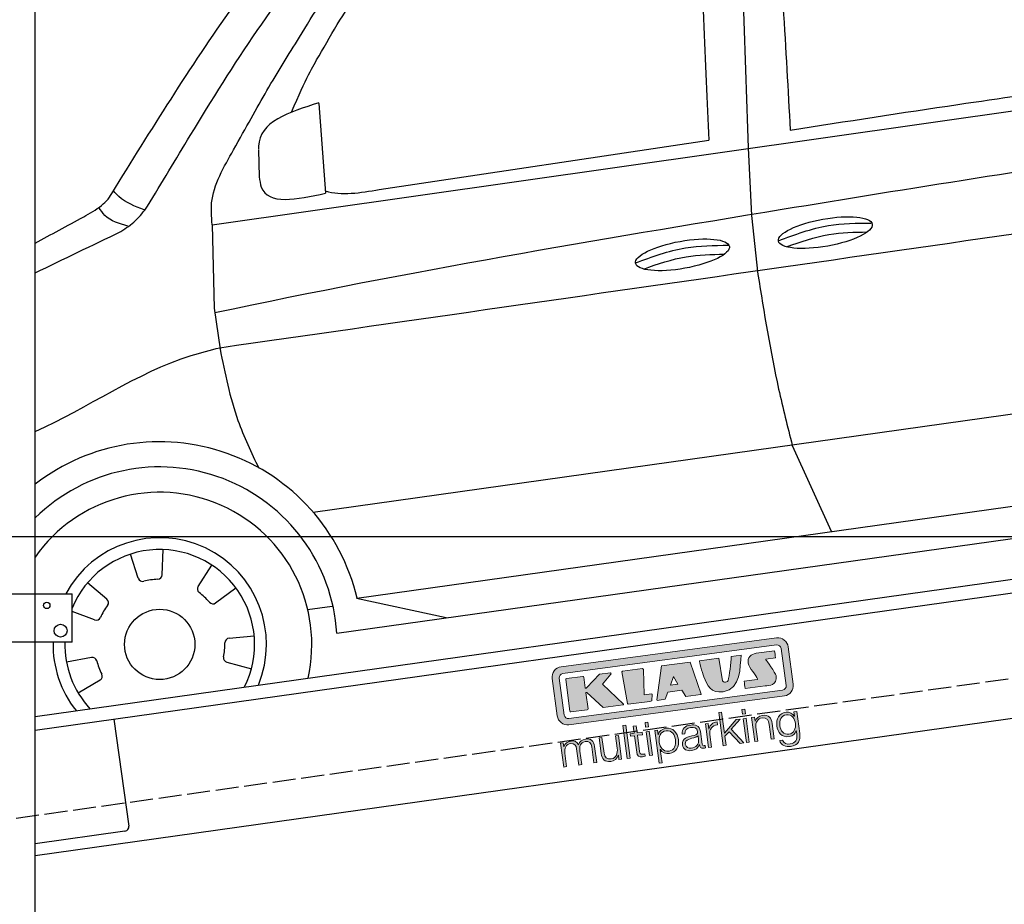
# Model space of a CAD drawing. Extents: x -311 to 6440, y -894 to 6374.
# Tile 3 of 6: x 926 to 3064, y 1052 to 2973. Entities that reach past the tile are written whole.
import ezdxf

# ---------------------------------------------------------------- set-up
doc = ezdxf.new("R2010")
doc.units = 0
doc.header["$LTSCALE"] = 10
doc.header["$MEASUREMENT"] = 0
doc.linetypes.add('GEN3', pattern=[6.25, 5, -1.25])
doc.layers.get('0').update_dxf_attribs({"linetype": 'CONTINUOUS'})
doc.layers.get('DEFPOINTS').update_dxf_attribs({"linetype": 'CONTINUOUS'})
doc.layers.add('3', color=6, linetype='GEN3')
doc.layers.add('CAR', color=1, linetype='CONTINUOUS')
for name, color, linetype, lineweight in [('AM_0', 7, 'CONTINUOUS', 30), ('AM_5', 3, 'CONTINUOUS', 15), ('Logo', 7, 'CONTINUOUS', 25)]:
    doc.layers.add(name, color=color, linetype=linetype, lineweight=lineweight)
doc.dimstyles.new('KLAUS_DXF', dxfattribs={"dimscale": 20, "dimtxt": 3.5, "dimasz": 2, "dimexe": 2, "dimexo": 1, "dimgap": 1.5, "dimtad": 1, "dimlfac": 0.1, "dimdsep": 46, "dimtxsty": 'STANDARD', "dimblk": 'DOT', "dimcen": 2, "dimclrd": 256, "dimclre": 256, "dimclrt": 2, "dimadec": 0, "dimazin": 0, "dimtfac": 1, "dimtmove": 2, "dimatfit": 3, "dimfxl": 1, "dimtolj": 1, "dimarcsym": 0})

# ---------------------------------------------------------------- blocks, each defined once
blk = doc.blocks.new('KLAUS')
at = {"layer": 'Logo'}
h = blk.add_hatch(color=8, dxfattribs=at)
h.dxf.hatch_style = 2
edge = h.paths.add_edge_path()
edge.add_spline(control_points=[(3.6, 29.09), (2.88, 29.09), (2.3, 28.51), (2.3, 27.8), (2.3, 27.8), (2.3, 16.11), (2.3, 16.11), (2.3, 15.39), (2.88, 14.81), (3.6, 14.81), (3.6, 14.81), (71.16, 14.81), (71.16, 14.81), (71.88, 14.81), (72.46, 15.39), (72.46, 16.11), (72.46, 16.11), (72.46, 27.8), (72.46, 27.8), (72.46, 28.51), (71.88, 29.09), (71.16, 29.09), (71.16, 29.09), (3.6, 29.09), (3.6, 29.09), (3.6, 29.09), (3.6, 29.09), (3.6, 29.09)], knot_values=[0, 0, 0, 0, 1, 1, 1, 2, 2, 2, 3, 3, 3, 4, 4, 4, 5, 5, 5, 6, 6, 6, 7, 7, 7, 8, 8, 8, 9, 9, 9, 9], degree=3, periodic=0)
edge = h.paths.add_edge_path()
edge.add_spline(control_points=[(3.35, 31.23), (3.35, 31.23), (71.47, 31.23), (71.47, 31.23), (73.26, 31.23), (74.71, 29.77), (74.71, 27.99), (74.71, 27.99), (74.71, 16.17), (74.71, 16.17), (74.71, 14.38), (73.26, 12.93), (71.47, 12.93), (71.47, 12.93), (3.35, 12.93), (3.35, 12.93), (1.56, 12.93), (0.11, 14.38), (0.11, 16.17), (0.11, 16.17), (0.11, 27.99), (0.11, 27.99), (0.11, 29.77), (1.56, 31.23), (3.35, 31.23), (3.35, 31.23), (3.35, 31.23), (3.35, 31.23)], knot_values=[0, 0, 0, 0, 1, 1, 1, 2, 2, 2, 3, 3, 3, 4, 4, 4, 5, 5, 5, 6, 6, 6, 7, 7, 7, 8, 8, 8, 9, 9, 9, 9], degree=3, periodic=0)
h = blk.add_hatch(color=8, dxfattribs=at)
h.dxf.hatch_style = 2
edge = h.paths.add_edge_path()
edge.add_spline(control_points=[(4.5, 27.33), (4.5, 27.33), (9.7, 27.33), (9.7, 27.33), (9.84, 27.33), (9.96, 27.22), (9.96, 27.08), (9.96, 27.08), (9.96, 23.69), (9.96, 23.69), (9.96, 23.69), (9.94, 23.64), (10.04, 23.59), (10.14, 23.53), (10.2, 23.57), (10.2, 23.57), (10.2, 23.57), (10.51, 23.75), (10.51, 23.75), (10.51, 23.75), (14.94, 27.33), (14.94, 27.33), (14.94, 27.33), (18.41, 27.33), (18.41, 27.33), (18.41, 27.33), (18.49, 27.33), (18.56, 27.2), (18.65, 27.04), (18.53, 26.91), (18.53, 26.91), (18.53, 26.91), (15.49, 24.11), (15.49, 24.11), (15.49, 24.11), (21.14, 17.06), (21.14, 17.06), (21.14, 17.06), (21.13, 16.91), (21.13, 16.91), (21.08, 16.84), (20.99, 16.82), (20.99, 16.82), (20.99, 16.82), (14.7, 16.82), (14.7, 16.82), (14.7, 16.82), (10.26, 22.17), (10.26, 22.17), (10.26, 22.17), (10.19, 22.24), (10.08, 22.21), (9.97, 22.18), (9.96, 22.11), (9.96, 22.11), (9.96, 22.11), (9.96, 17.08), (9.96, 17.08), (9.96, 16.94), (9.84, 16.82), (9.7, 16.82), (9.7, 16.82), (4.5, 16.82), (4.5, 16.82), (4.36, 16.82), (4.25, 16.94), (4.25, 17.08), (4.25, 17.08), (4.25, 27.08), (4.25, 27.08), (4.25, 27.22), (4.36, 27.33), (4.5, 27.33), (4.5, 27.33), (4.5, 27.33), (4.5, 27.33)], knot_values=[0, 0, 0, 0, 1, 1, 1, 2, 2, 2, 3, 3, 3, 4, 4, 4, 5, 5, 5, 6, 6, 6, 7, 7, 7, 8, 8, 8, 9, 9, 9, 10, 10, 10, 11, 11, 11, 12, 12, 12, 13, 13, 13, 14, 14, 14, 15, 15, 15, 16, 16, 16, 17, 17, 17, 18, 18, 18, 19, 19, 19, 20, 20, 20, 21, 21, 21, 22, 22, 22, 23, 23, 23, 24, 24, 24, 25, 25, 25, 25], degree=3, periodic=0)
h = blk.add_hatch(color=8, dxfattribs=at)
h.dxf.hatch_style = 2
h.paths.add_polyline_path([(22.42, 17.06), (21.97, 27.15), (22.24, 27.33), (28.55, 27.33), (28.86, 26.97), (28.01, 19.08), (30.26, 19.07), (30.44, 18.95), (30.08, 16.95), (29.49, 16.82), (22.6, 16.82)])
h = blk.add_hatch(color=8, dxfattribs=at)
h.paths.add_polyline_path([(36.52, 21.01), (38.93, 21.01), (37.87, 23.57)])
h.paths.add_polyline_path([(34.52, 27.33), (43.65, 27.33), (45.76, 16.94), (45.57, 16.82), (40.83, 16.82), (39.89, 18.95), (35.42, 18.95), (34.27, 16.82), (31.78, 16.82), (31.66, 17)])
h = blk.add_hatch(color=8, dxfattribs=at)
h.dxf.hatch_style = 2
edge = h.paths.add_edge_path()
edge.add_spline(control_points=[(52.69, 27.32), (52.69, 27.32), (52.88, 20.14), (52.88, 20.14), (53.01, 19.89), (53.2, 19.77), (53.43, 19.71), (53.91, 19.59), (54.43, 19.57), (54.64, 20.03), (55.23, 21.34), (56.27, 25.45), (56.6, 27.33), (56.6, 27.33), (59.77, 27.33), (59.77, 27.33), (58.77, 23.9), (58.56, 16.82), (52.63, 16.76), (48.72, 16.72), (48.01, 19.35), (47.27, 22.24), (46.89, 23.68), (46.54, 27.33), (46.54, 27.33), (46.54, 27.33), (52.69, 27.32), (52.69, 27.32), (52.69, 27.32), (52.69, 27.32), (52.69, 27.32)], knot_values=[0, 0, 0, 0, 1, 1, 1, 2, 2, 2, 3, 3, 3, 4, 4, 4, 5, 5, 5, 6, 6, 6, 7, 7, 7, 8, 8, 8, 9, 9, 9, 10, 10, 10, 10], degree=3, periodic=0)
h = blk.add_hatch(color=8, dxfattribs=at)
h.dxf.hatch_style = 2
edge = h.paths.add_edge_path()
edge.add_spline(control_points=[(64.46, 27.33), (64.46, 27.33), (70.31, 27.33), (70.31, 27.33), (70.31, 26.52), (70.31, 26.02), (70.31, 25.12), (70.31, 25.12), (67.3, 25.12), (67.3, 25.12), (67.24, 25.04), (67.25, 25.11), (67.25, 24.91), (67.25, 24.88), (69.73, 20.38), (69.73, 19.57), (69.73, 16.4), (67.22, 16.81), (65.9, 16.82), (65.9, 16.82), (59.59, 16.82), (59.59, 16.82), (59.59, 17.76), (59.59, 18.23), (59.59, 19.14), (59.59, 19.14), (63.75, 19.14), (63.75, 19.14), (63.82, 19.22), (63.81, 19.11), (63.81, 19.31), (63.81, 20.32), (61.58, 23.06), (61.58, 24.63), (61.58, 26.33), (62.83, 27.34), (64.46, 27.33), (64.46, 27.33), (64.46, 27.33), (64.46, 27.33)], knot_values=[0, 0, 0, 0, 1, 1, 1, 2, 2, 2, 3, 3, 3, 4, 4, 4, 5, 5, 5, 6, 6, 6, 7, 7, 7, 8, 8, 8, 9, 9, 9, 10, 10, 10, 11, 11, 11, 12, 12, 12, 13, 13, 13, 13], degree=3, periodic=0)
h = blk.add_hatch(color=30, dxfattribs=at)
h.dxf.hatch_style = 2
h.paths.add_polyline_path([(20.07, 0), (20.99, 0), (20.99, 10.45), (20.07, 10.45)])
h = blk.add_hatch(color=30, dxfattribs=at)
h.dxf.hatch_style = 2
edge = h.paths.add_edge_path()
edge.add_spline(control_points=[(24.22, 9.82), (24.22, 9.82), (23.3, 9.82), (23.3, 9.82), (23.3, 9.82), (23.3, 7.55), (23.3, 7.55), (23.3, 7.55), (21.98, 7.55), (21.98, 7.55), (21.98, 7.55), (21.98, 6.78), (21.98, 6.78), (21.98, 6.78), (23.3, 6.78), (23.3, 6.78), (23.3, 6.78), (23.3, 1.61), (23.3, 1.61), (23.28, 0.32), (23.71, -0.09), (24.94, -0.09), (25.22, -0.09), (25.48, -0.06), (25.76, -0.06), (25.76, -0.06), (25.76, 0.73), (25.76, 0.73), (25.5, 0.7), (25.23, 0.69), (24.97, 0.69), (24.31, 0.73), (24.22, 1.08), (24.22, 1.68), (24.22, 1.68), (24.22, 6.78), (24.22, 6.78), (24.22, 6.78), (25.76, 6.78), (25.76, 6.78), (25.76, 6.78), (25.76, 7.55), (25.76, 7.55), (25.76, 7.55), (24.22, 7.55), (24.22, 7.55), (24.22, 7.55), (24.22, 9.82), (24.22, 9.82), (24.22, 9.82), (24.22, 9.82), (24.22, 9.82)], knot_values=[0, 0, 0, 0, 1, 1, 1, 2, 2, 2, 3, 3, 3, 4, 4, 4, 5, 5, 5, 6, 6, 6, 7, 7, 7, 8, 8, 8, 9, 9, 9, 10, 10, 10, 11, 11, 11, 12, 12, 12, 13, 13, 13, 14, 14, 14, 15, 15, 15, 16, 16, 16, 17, 17, 17, 17], degree=3, periodic=0)
h = blk.add_hatch(color=30, dxfattribs=at)
h.paths.add_polyline_path([(27.1, 0), (28.03, 0), (28.03, 7.55), (27.1, 7.55)])
h.paths.add_polyline_path([(27.1, 8.98), (28.03, 8.98), (28.03, 10.45), (27.1, 10.45)])
h = blk.add_hatch(color=30, dxfattribs=at)
h.dxf.hatch_style = 2
h.paths.add_polyline_path([(50.4, 0), (51.32, 0), (51.32, 2.87), (52.82, 4.11), (55.8, 0), (56.96, 0), (53.52, 4.76), (56.74, 7.55), (55.51, 7.55), (51.32, 3.89), (51.32, 10.45), (50.4, 10.45)])
h = blk.add_hatch(color=30, dxfattribs=at)
h.paths.add_polyline_path([(57.74, 0), (58.66, 0), (58.66, 7.55), (57.74, 7.55)])
h.paths.add_polyline_path([(57.74, 8.98), (58.66, 8.98), (58.66, 10.45), (57.74, 10.45)])
h = blk.add_hatch(color=30, dxfattribs=at)
h.dxf.hatch_style = 2
edge = h.paths.add_edge_path()
edge.add_spline(control_points=[(0, 0), (0, 0), (0.92, 0), (0.92, 0), (0.92, 0), (0.92, 4.22), (0.92, 4.22), (0.94, 5.8), (1.58, 7), (3.18, 7), (4.35, 7), (4.77, 6.15), (4.76, 5.12), (4.76, 5.12), (4.76, 0), (4.76, 0), (4.76, 0), (5.68, 0), (5.68, 0), (5.68, 0), (5.68, 4.27), (5.68, 4.27), (5.68, 5.68), (6.14, 7), (7.73, 7), (9.05, 7), (9.52, 6.32), (9.52, 5.08), (9.52, 5.08), (9.52, 0), (9.52, 0), (9.52, 0), (10.44, 0), (10.44, 0), (10.44, 0), (10.44, 5.12), (10.44, 5.12), (10.44, 6.91), (9.59, 7.77), (7.94, 7.77), (6.94, 7.77), (5.99, 7.29), (5.54, 6.3), (5.26, 7.29), (4.36, 7.77), (3.37, 7.77), (2.17, 7.77), (1.38, 7.19), (0.89, 6.28), (0.89, 6.28), (0.85, 6.28), (0.85, 6.28), (0.85, 6.28), (0.85, 7.55), (0.85, 7.55), (0.85, 7.55), (0, 7.55), (0, 7.55), (0, 7.55), (0, 0), (0, 0), (0, 0), (0, 0), (0, 0)], knot_values=[0, 0, 0, 0, 1, 1, 1, 2, 2, 2, 3, 3, 3, 4, 4, 4, 5, 5, 5, 6, 6, 6, 7, 7, 7, 8, 8, 8, 9, 9, 9, 10, 10, 10, 11, 11, 11, 12, 12, 12, 13, 13, 13, 14, 14, 14, 15, 15, 15, 16, 16, 16, 17, 17, 17, 18, 18, 18, 19, 19, 19, 20, 20, 20, 21, 21, 21, 21], degree=3, periodic=0)
h = blk.add_hatch(color=30, dxfattribs=at)
h.dxf.hatch_style = 2
edge = h.paths.add_edge_path()
edge.add_spline(control_points=[(18.31, 7.55), (18.31, 7.55), (17.39, 7.55), (17.39, 7.55), (17.39, 7.55), (17.39, 3.59), (17.39, 3.59), (17.39, 2.05), (16.7, 0.56), (15.12, 0.56), (13.66, 0.56), (13.15, 1.27), (13.1, 2.64), (13.1, 2.64), (13.1, 7.55), (13.1, 7.55), (13.1, 7.55), (12.18, 7.55), (12.18, 7.55), (12.18, 7.55), (12.18, 2.65), (12.18, 2.65), (12.18, 0.89), (12.93, -0.22), (14.83, -0.22), (15.96, -0.22), (16.95, 0.35), (17.44, 1.36), (17.44, 1.36), (17.47, 1.36), (17.47, 1.36), (17.47, 1.36), (17.47, 0), (17.47, 0), (17.47, 0), (18.31, 0), (18.31, 0), (18.31, 0), (18.31, 7.55), (18.31, 7.55), (18.31, 7.55), (18.31, 7.55), (18.31, 7.55)], knot_values=[0, 0, 0, 0, 1, 1, 1, 2, 2, 2, 3, 3, 3, 4, 4, 4, 5, 5, 5, 6, 6, 6, 7, 7, 7, 8, 8, 8, 9, 9, 9, 10, 10, 10, 11, 11, 11, 12, 12, 12, 13, 13, 13, 14, 14, 14, 14], degree=3, periodic=0)
h = blk.add_hatch(color=30, dxfattribs=at)
edge = h.paths.add_edge_path()
edge.add_spline(control_points=[(35.84, 3.78), (35.84, 2.21), (35.12, 0.56), (33.37, 0.56), (31.4, 0.56), (30.72, 2.21), (30.72, 3.78), (30.72, 5.49), (31.33, 7), (33.37, 7), (35.12, 7), (35.84, 5.34), (35.84, 3.78), (35.84, 3.78), (35.84, 3.78), (35.84, 3.78)], knot_values=[0, 0, 0, 0, 1, 1, 1, 2, 2, 2, 3, 3, 3, 4, 4, 4, 5, 5, 5, 5], degree=3, periodic=0)
edge = h.paths.add_edge_path()
edge.add_spline(control_points=[(29.79, -2.8), (29.79, -2.8), (30.72, -2.8), (30.72, -2.8), (30.72, -2.8), (30.72, 1.43), (30.72, 1.43), (30.72, 1.43), (30.74, 1.43), (30.74, 1.43), (31.14, 0.35), (32.24, -0.22), (33.37, -0.22), (35.66, -0.22), (36.76, 1.64), (36.76, 3.78), (36.76, 5.91), (35.66, 7.77), (33.37, 7.77), (32.15, 7.77), (31.1, 7.14), (30.67, 6.12), (30.67, 6.12), (30.64, 6.12), (30.64, 6.12), (30.64, 6.12), (30.64, 7.55), (30.64, 7.55), (30.64, 7.55), (29.79, 7.55), (29.79, 7.55), (29.79, 7.55), (29.79, -2.8), (29.79, -2.8), (29.79, -2.8), (29.79, -2.8), (29.79, -2.8)], knot_values=[0, 0, 0, 0, 1, 1, 1, 2, 2, 2, 3, 3, 3, 4, 4, 4, 5, 5, 5, 6, 6, 6, 7, 7, 7, 8, 8, 8, 9, 9, 9, 10, 10, 10, 11, 11, 11, 12, 12, 12, 12], degree=3, periodic=0)
h = blk.add_hatch(color=30, dxfattribs=at)
edge = h.paths.add_edge_path()
edge.add_spline(control_points=[(43.03, 2.93), (43.04, 1.45), (41.8, 0.56), (40.39, 0.56), (39.53, 0.56), (38.71, 1.13), (38.71, 2.05), (38.71, 3.53), (40.66, 3.51), (42.22, 3.79), (42.47, 3.84), (42.88, 3.91), (43, 4.13), (43, 4.13), (43.03, 4.13), (43.03, 4.13), (43.03, 4.13), (43.03, 2.93), (43.03, 2.93), (43.03, 2.93), (43.03, 2.93), (43.03, 2.93)], knot_values=[0, 0, 0, 0, 1, 1, 1, 2, 2, 2, 3, 3, 3, 4, 4, 4, 5, 5, 5, 6, 6, 6, 7, 7, 7, 7], degree=3, periodic=0)
edge = h.paths.add_edge_path()
edge.add_spline(control_points=[(39.03, 5.24), (39.06, 6.47), (39.91, 7), (41.05, 7), (42.14, 7), (43.03, 6.69), (43.03, 5.45), (43.03, 4.61), (42.6, 4.51), (41.84, 4.42), (39.85, 4.19), (37.79, 4.11), (37.79, 1.99), (37.79, 0.47), (38.93, -0.22), (40.32, -0.22), (41.77, -0.22), (42.43, 0.34), (43.07, 1.32), (43.07, 1.32), (43.1, 1.32), (43.1, 1.32), (43.1, 0.53), (43.25, 0), (44.19, 0), (44.43, 0), (44.58, 0.01), (44.79, 0.06), (44.79, 0.06), (44.79, 0.83), (44.79, 0.83), (44.71, 0.81), (44.6, 0.78), (44.49, 0.78), (44.13, 0.78), (43.95, 0.98), (43.95, 1.33), (43.95, 1.33), (43.95, 5.34), (43.95, 5.34), (43.95, 7.36), (42.5, 7.77), (41.17, 7.77), (39.44, 7.77), (38.2, 7.01), (38.11, 5.24), (38.11, 5.24), (39.03, 5.24), (39.03, 5.24), (39.03, 5.24), (39.03, 5.24), (39.03, 5.24)], knot_values=[0, 0, 0, 0, 1, 1, 1, 2, 2, 2, 3, 3, 3, 4, 4, 4, 5, 5, 5, 6, 6, 6, 7, 7, 7, 8, 8, 8, 9, 9, 9, 10, 10, 10, 11, 11, 11, 12, 12, 12, 13, 13, 13, 14, 14, 14, 15, 15, 15, 16, 16, 16, 17, 17, 17, 17], degree=3, periodic=0)
h = blk.add_hatch(color=30, dxfattribs=at)
h.dxf.hatch_style = 2
edge = h.paths.add_edge_path()
edge.add_spline(control_points=[(45.79, 0), (45.79, 0), (46.71, 0), (46.71, 0), (46.71, 0), (46.71, 4.03), (46.71, 4.03), (46.71, 5.59), (47.85, 6.82), (49.52, 6.73), (49.52, 6.73), (49.52, 7.66), (49.52, 7.66), (48.16, 7.72), (47.14, 7), (46.67, 5.78), (46.67, 5.78), (46.64, 5.78), (46.64, 5.78), (46.64, 5.78), (46.64, 7.55), (46.64, 7.55), (46.64, 7.55), (45.79, 7.55), (45.79, 7.55), (45.79, 7.55), (45.79, 0), (45.79, 0), (45.79, 0), (45.79, 0), (45.79, 0)], knot_values=[0, 0, 0, 0, 1, 1, 1, 2, 2, 2, 3, 3, 3, 4, 4, 4, 5, 5, 5, 6, 6, 6, 7, 7, 7, 8, 8, 8, 9, 9, 9, 10, 10, 10, 10], degree=3, periodic=0)
h = blk.add_hatch(color=30, dxfattribs=at)
h.dxf.hatch_style = 2
edge = h.paths.add_edge_path()
edge.add_spline(control_points=[(60.41, 0), (60.41, 0), (61.33, 0), (61.33, 0), (61.33, 0), (61.33, 4.41), (61.33, 4.41), (61.36, 5.89), (62.24, 7), (63.7, 7), (65.2, 7), (65.62, 6.02), (65.62, 4.71), (65.62, 4.71), (65.62, 0), (65.62, 0), (65.62, 0), (66.54, 0), (66.54, 0), (66.54, 0), (66.54, 4.86), (66.54, 4.86), (66.54, 6.66), (65.9, 7.77), (63.78, 7.77), (62.71, 7.77), (61.7, 7.16), (61.36, 6.25), (61.36, 6.25), (61.33, 6.25), (61.33, 6.25), (61.33, 6.25), (61.33, 7.55), (61.33, 7.55), (61.33, 7.55), (60.41, 7.55), (60.41, 7.55), (60.41, 7.55), (60.41, 0), (60.41, 0), (60.41, 0), (60.41, 0), (60.41, 0)], knot_values=[0, 0, 0, 0, 1, 1, 1, 2, 2, 2, 3, 3, 3, 4, 4, 4, 5, 5, 5, 6, 6, 6, 7, 7, 7, 8, 8, 8, 9, 9, 9, 10, 10, 10, 11, 11, 11, 12, 12, 12, 13, 13, 13, 14, 14, 14, 14], degree=3, periodic=0)
h = blk.add_hatch(color=30, dxfattribs=at)
edge = h.paths.add_edge_path()
edge.add_spline(control_points=[(71.32, 0.86), (69.62, 0.86), (68.83, 2.34), (68.83, 3.86), (68.83, 5.43), (69.56, 7), (71.32, 7), (73.06, 7), (73.75, 5.34), (73.75, 3.86), (73.75, 2.33), (72.91, 0.86), (71.32, 0.86), (71.32, 0.86), (71.32, 0.86), (71.32, 0.86)], knot_values=[0, 0, 0, 0, 1, 1, 1, 2, 2, 2, 3, 3, 3, 4, 4, 4, 5, 5, 5, 5], degree=3, periodic=0)
edge = h.paths.add_edge_path()
edge.add_spline(control_points=[(74.67, 7.55), (74.67, 7.55), (73.75, 7.55), (73.75, 7.55), (73.75, 7.55), (73.75, 6.25), (73.75, 6.25), (73.75, 6.25), (73.72, 6.25), (73.72, 6.25), (73.35, 7.09), (72.41, 7.77), (71.32, 7.77), (69.13, 7.77), (67.9, 6.05), (67.9, 3.97), (67.9, 1.82), (68.9, 0.09), (71.32, 0.09), (72.4, 0.09), (73.29, 0.72), (73.72, 1.64), (73.72, 1.64), (73.75, 1.64), (73.75, 1.64), (73.75, 1.64), (73.75, 0.61), (73.75, 0.61), (73.75, -1.23), (73.01, -2.24), (71.32, -2.24), (70.29, -2.24), (69.31, -1.85), (69.1, -0.73), (69.1, -0.73), (68.18, -0.73), (68.18, -0.73), (68.31, -2.34), (69.81, -3.02), (71.32, -3.02), (73.79, -3.02), (74.65, -1.64), (74.67, 0.61), (74.67, 0.61), (74.67, 7.55), (74.67, 7.55), (74.67, 7.55), (74.67, 7.55), (74.67, 7.55)], knot_values=[0, 0, 0, 0, 1, 1, 1, 2, 2, 2, 3, 3, 3, 4, 4, 4, 5, 5, 5, 6, 6, 6, 7, 7, 7, 8, 8, 8, 9, 9, 9, 10, 10, 10, 11, 11, 11, 12, 12, 12, 13, 13, 13, 14, 14, 14, 15, 15, 15, 16, 16, 16, 16], degree=3, periodic=0)
at = {"layer": 'Logo', "lineweight": 0}
for points in [[(22.42, 17.06), (21.97, 27.15), (22.24, 27.33), (28.55, 27.33), (28.86, 26.97), (28.01, 19.08), (30.26, 19.07), (30.44, 18.95), (30.08, 16.95), (29.49, 16.82), (22.6, 16.82), (22.42, 17.06), (22.42, 17.06)], [(34.52, 27.33), (43.65, 27.33), (45.76, 16.94), (45.57, 16.82), (40.83, 16.82), (39.89, 18.95), (35.42, 18.95), (34.27, 16.82), (31.78, 16.82), (31.66, 17), (34.52, 27.33), (34.52, 27.33)], [(36.52, 21.01), (38.93, 21.01), (37.87, 23.57), (36.52, 21.01), (36.52, 21.01)], [(20.07, 0), (20.99, 0), (20.99, 10.45), (20.07, 10.45), (20.07, 0), (20.07, 0)], [(27.1, 8.98), (28.03, 8.98), (28.03, 10.45), (27.1, 10.45), (27.1, 8.98), (27.1, 8.98)], [(50.4, 0), (51.32, 0), (51.32, 2.87), (52.82, 4.11), (55.8, 0), (56.96, 0), (53.52, 4.76), (56.74, 7.55), (55.51, 7.55), (51.32, 3.89), (51.32, 10.45), (50.4, 10.45), (50.4, 0), (50.4, 0)], [(57.74, 8.98), (58.66, 8.98), (58.66, 10.45), (57.74, 10.45), (57.74, 8.98), (57.74, 8.98)], [(27.1, 0), (28.03, 0), (28.03, 7.55), (27.1, 7.55), (27.1, 0), (27.1, 0)], [(57.74, 0), (58.66, 0), (58.66, 7.55), (57.74, 7.55), (57.74, 0), (57.74, 0)]]:
    blk.add_lwpolyline(points, dxfattribs=at)
for points, knots in [([(3.35, 31.23), (3.35, 31.23), (71.47, 31.23), (71.47, 31.23), (73.26, 31.23), (74.71, 29.77), (74.71, 27.99), (74.71, 27.99), (74.71, 16.17), (74.71, 16.17), (74.71, 14.38), (73.26, 12.93), (71.47, 12.93), (71.47, 12.93), (3.35, 12.93), (3.35, 12.93), (1.56, 12.93), (0.11, 14.38), (0.11, 16.17), (0.11, 16.17), (0.11, 27.99), (0.11, 27.99), (0.11, 29.77), (1.56, 31.23), (3.35, 31.23), (3.35, 31.23), (3.35, 31.23), (3.35, 31.23)], [0, 0, 0, 0, 1, 1, 1, 2, 2, 2, 3, 3, 3, 4, 4, 4, 5, 5, 5, 6, 6, 6, 7, 7, 7, 8, 8, 8, 9, 9, 9, 9]), ([(3.6, 29.09), (2.88, 29.09), (2.3, 28.51), (2.3, 27.8), (2.3, 27.8), (2.3, 16.11), (2.3, 16.11), (2.3, 15.39), (2.88, 14.81), (3.6, 14.81), (3.6, 14.81), (71.16, 14.81), (71.16, 14.81), (71.88, 14.81), (72.46, 15.39), (72.46, 16.11), (72.46, 16.11), (72.46, 27.8), (72.46, 27.8), (72.46, 28.51), (71.88, 29.09), (71.16, 29.09), (71.16, 29.09), (3.6, 29.09), (3.6, 29.09), (3.6, 29.09), (3.6, 29.09), (3.6, 29.09)], [0, 0, 0, 0, 1, 1, 1, 2, 2, 2, 3, 3, 3, 4, 4, 4, 5, 5, 5, 6, 6, 6, 7, 7, 7, 8, 8, 8, 9, 9, 9, 9]), ([(4.5, 27.33), (4.5, 27.33), (9.7, 27.33), (9.7, 27.33), (9.84, 27.33), (9.96, 27.22), (9.96, 27.08), (9.96, 27.08), (9.96, 23.69), (9.96, 23.69), (9.96, 23.69), (9.94, 23.64), (10.04, 23.59), (10.14, 23.53), (10.2, 23.57), (10.2, 23.57), (10.2, 23.57), (10.51, 23.75), (10.51, 23.75), (10.51, 23.75), (14.94, 27.33), (14.94, 27.33), (14.94, 27.33), (18.41, 27.33), (18.41, 27.33), (18.41, 27.33), (18.49, 27.33), (18.56, 27.2), (18.65, 27.04), (18.53, 26.91), (18.53, 26.91), (18.53, 26.91), (15.49, 24.11), (15.49, 24.11), (15.49, 24.11), (21.14, 17.06), (21.14, 17.06), (21.14, 17.06), (21.13, 16.91), (21.13, 16.91), (21.08, 16.84), (20.99, 16.82), (20.99, 16.82), (20.99, 16.82), (14.7, 16.82), (14.7, 16.82), (14.7, 16.82), (10.26, 22.17), (10.26, 22.17), (10.26, 22.17), (10.19, 22.24), (10.08, 22.21), (9.97, 22.18), (9.96, 22.11), (9.96, 22.11), (9.96, 22.11), (9.96, 17.08), (9.96, 17.08), (9.96, 16.94), (9.84, 16.82), (9.7, 16.82), (9.7, 16.82), (4.5, 16.82), (4.5, 16.82), (4.36, 16.82), (4.25, 16.94), (4.25, 17.08), (4.25, 17.08), (4.25, 27.08), (4.25, 27.08), (4.25, 27.22), (4.36, 27.33), (4.5, 27.33), (4.5, 27.33), (4.5, 27.33), (4.5, 27.33)], [0, 0, 0, 0, 1, 1, 1, 2, 2, 2, 3, 3, 3, 4, 4, 4, 5, 5, 5, 6, 6, 6, 7, 7, 7, 8, 8, 8, 9, 9, 9, 10, 10, 10, 11, 11, 11, 12, 12, 12, 13, 13, 13, 14, 14, 14, 15, 15, 15, 16, 16, 16, 17, 17, 17, 18, 18, 18, 19, 19, 19, 20, 20, 20, 21, 21, 21, 22, 22, 22, 23, 23, 23, 24, 24, 24, 25, 25, 25, 25]), ([(52.69, 27.32), (52.69, 27.32), (52.88, 20.14), (52.88, 20.14), (53.01, 19.89), (53.2, 19.77), (53.43, 19.71), (53.91, 19.59), (54.43, 19.57), (54.64, 20.03), (55.23, 21.34), (56.27, 25.45), (56.6, 27.33), (56.6, 27.33), (59.77, 27.33), (59.77, 27.33), (58.77, 23.9), (58.56, 16.82), (52.63, 16.76), (48.72, 16.72), (48.01, 19.35), (47.27, 22.24), (46.89, 23.68), (46.54, 27.33), (46.54, 27.33), (46.54, 27.33), (52.69, 27.32), (52.69, 27.32), (52.69, 27.32), (52.69, 27.32), (52.69, 27.32)], [0, 0, 0, 0, 1, 1, 1, 2, 2, 2, 3, 3, 3, 4, 4, 4, 5, 5, 5, 6, 6, 6, 7, 7, 7, 8, 8, 8, 9, 9, 9, 10, 10, 10, 10]), ([(64.46, 27.33), (64.46, 27.33), (70.31, 27.33), (70.31, 27.33), (70.31, 26.52), (70.31, 26.02), (70.31, 25.12), (70.31, 25.12), (67.3, 25.12), (67.3, 25.12), (67.24, 25.04), (67.25, 25.11), (67.25, 24.91), (67.25, 24.88), (69.73, 20.38), (69.73, 19.57), (69.73, 16.4), (67.22, 16.81), (65.9, 16.82), (65.9, 16.82), (59.59, 16.82), (59.59, 16.82), (59.59, 17.76), (59.59, 18.23), (59.59, 19.14), (59.59, 19.14), (63.75, 19.14), (63.75, 19.14), (63.82, 19.22), (63.81, 19.11), (63.81, 19.31), (63.81, 20.32), (61.58, 23.06), (61.58, 24.63), (61.58, 26.33), (62.83, 27.34), (64.46, 27.33), (64.46, 27.33), (64.46, 27.33), (64.46, 27.33)], [0, 0, 0, 0, 1, 1, 1, 2, 2, 2, 3, 3, 3, 4, 4, 4, 5, 5, 5, 6, 6, 6, 7, 7, 7, 8, 8, 8, 9, 9, 9, 10, 10, 10, 11, 11, 11, 12, 12, 12, 13, 13, 13, 13]), ([(24.22, 9.82), (24.22, 9.82), (23.3, 9.82), (23.3, 9.82), (23.3, 9.82), (23.3, 7.55), (23.3, 7.55), (23.3, 7.55), (21.98, 7.55), (21.98, 7.55), (21.98, 7.55), (21.98, 6.78), (21.98, 6.78), (21.98, 6.78), (23.3, 6.78), (23.3, 6.78), (23.3, 6.78), (23.3, 1.61), (23.3, 1.61), (23.28, 0.32), (23.71, -0.09), (24.94, -0.09), (25.22, -0.09), (25.48, -0.06), (25.76, -0.06), (25.76, -0.06), (25.76, 0.73), (25.76, 0.73), (25.5, 0.7), (25.23, 0.69), (24.97, 0.69), (24.31, 0.73), (24.22, 1.08), (24.22, 1.68), (24.22, 1.68), (24.22, 6.78), (24.22, 6.78), (24.22, 6.78), (25.76, 6.78), (25.76, 6.78), (25.76, 6.78), (25.76, 7.55), (25.76, 7.55), (25.76, 7.55), (24.22, 7.55), (24.22, 7.55), (24.22, 7.55), (24.22, 9.82), (24.22, 9.82), (24.22, 9.82), (24.22, 9.82), (24.22, 9.82)], [0, 0, 0, 0, 1, 1, 1, 2, 2, 2, 3, 3, 3, 4, 4, 4, 5, 5, 5, 6, 6, 6, 7, 7, 7, 8, 8, 8, 9, 9, 9, 10, 10, 10, 11, 11, 11, 12, 12, 12, 13, 13, 13, 14, 14, 14, 15, 15, 15, 16, 16, 16, 17, 17, 17, 17]), ([(0, 0), (0, 0), (0.92, 0), (0.92, 0), (0.92, 0), (0.92, 4.22), (0.92, 4.22), (0.94, 5.8), (1.58, 7), (3.18, 7), (4.35, 7), (4.77, 6.15), (4.76, 5.12), (4.76, 5.12), (4.76, 0), (4.76, 0), (4.76, 0), (5.68, 0), (5.68, 0), (5.68, 0), (5.68, 4.27), (5.68, 4.27), (5.68, 5.68), (6.14, 7), (7.73, 7), (9.05, 7), (9.52, 6.32), (9.52, 5.08), (9.52, 5.08), (9.52, 0), (9.52, 0), (9.52, 0), (10.44, 0), (10.44, 0), (10.44, 0), (10.44, 5.12), (10.44, 5.12), (10.44, 6.91), (9.59, 7.77), (7.94, 7.77), (6.94, 7.77), (5.99, 7.29), (5.54, 6.3), (5.26, 7.29), (4.36, 7.77), (3.37, 7.77), (2.17, 7.77), (1.38, 7.19), (0.89, 6.28), (0.89, 6.28), (0.85, 6.28), (0.85, 6.28), (0.85, 6.28), (0.85, 7.55), (0.85, 7.55), (0.85, 7.55), (0, 7.55), (0, 7.55), (0, 7.55), (0, 0), (0, 0), (0, 0), (0, 0), (0, 0)], [0, 0, 0, 0, 1, 1, 1, 2, 2, 2, 3, 3, 3, 4, 4, 4, 5, 5, 5, 6, 6, 6, 7, 7, 7, 8, 8, 8, 9, 9, 9, 10, 10, 10, 11, 11, 11, 12, 12, 12, 13, 13, 13, 14, 14, 14, 15, 15, 15, 16, 16, 16, 17, 17, 17, 18, 18, 18, 19, 19, 19, 20, 20, 20, 21, 21, 21, 21]), ([(18.31, 7.55), (18.31, 7.55), (17.39, 7.55), (17.39, 7.55), (17.39, 7.55), (17.39, 3.59), (17.39, 3.59), (17.39, 2.05), (16.7, 0.56), (15.12, 0.56), (13.66, 0.56), (13.15, 1.27), (13.1, 2.64), (13.1, 2.64), (13.1, 7.55), (13.1, 7.55), (13.1, 7.55), (12.18, 7.55), (12.18, 7.55), (12.18, 7.55), (12.18, 2.65), (12.18, 2.65), (12.18, 0.89), (12.93, -0.22), (14.83, -0.22), (15.96, -0.22), (16.95, 0.35), (17.44, 1.36), (17.44, 1.36), (17.47, 1.36), (17.47, 1.36), (17.47, 1.36), (17.47, 0), (17.47, 0), (17.47, 0), (18.31, 0), (18.31, 0), (18.31, 0), (18.31, 7.55), (18.31, 7.55), (18.31, 7.55), (18.31, 7.55), (18.31, 7.55)], [0, 0, 0, 0, 1, 1, 1, 2, 2, 2, 3, 3, 3, 4, 4, 4, 5, 5, 5, 6, 6, 6, 7, 7, 7, 8, 8, 8, 9, 9, 9, 10, 10, 10, 11, 11, 11, 12, 12, 12, 13, 13, 13, 14, 14, 14, 14]), ([(29.79, -2.8), (29.79, -2.8), (30.72, -2.8), (30.72, -2.8), (30.72, -2.8), (30.72, 1.43), (30.72, 1.43), (30.72, 1.43), (30.74, 1.43), (30.74, 1.43), (31.14, 0.35), (32.24, -0.22), (33.37, -0.22), (35.66, -0.22), (36.76, 1.64), (36.76, 3.78), (36.76, 5.91), (35.66, 7.77), (33.37, 7.77), (32.15, 7.77), (31.1, 7.14), (30.67, 6.12), (30.67, 6.12), (30.64, 6.12), (30.64, 6.12), (30.64, 6.12), (30.64, 7.55), (30.64, 7.55), (30.64, 7.55), (29.79, 7.55), (29.79, 7.55), (29.79, 7.55), (29.79, -2.8), (29.79, -2.8), (29.79, -2.8), (29.79, -2.8), (29.79, -2.8)], [0, 0, 0, 0, 1, 1, 1, 2, 2, 2, 3, 3, 3, 4, 4, 4, 5, 5, 5, 6, 6, 6, 7, 7, 7, 8, 8, 8, 9, 9, 9, 10, 10, 10, 11, 11, 11, 12, 12, 12, 12]), ([(35.84, 3.78), (35.84, 2.21), (35.12, 0.56), (33.37, 0.56), (31.4, 0.56), (30.72, 2.21), (30.72, 3.78), (30.72, 5.49), (31.33, 7), (33.37, 7), (35.12, 7), (35.84, 5.34), (35.84, 3.78), (35.84, 3.78), (35.84, 3.78), (35.84, 3.78)], [0, 0, 0, 0, 1, 1, 1, 2, 2, 2, 3, 3, 3, 4, 4, 4, 5, 5, 5, 5]), ([(39.03, 5.24), (39.06, 6.47), (39.91, 7), (41.05, 7), (42.14, 7), (43.03, 6.69), (43.03, 5.45), (43.03, 4.61), (42.6, 4.51), (41.84, 4.42), (39.85, 4.19), (37.79, 4.11), (37.79, 1.99), (37.79, 0.47), (38.93, -0.22), (40.32, -0.22), (41.77, -0.22), (42.43, 0.34), (43.07, 1.32), (43.07, 1.32), (43.1, 1.32), (43.1, 1.32), (43.1, 0.53), (43.25, 0), (44.19, 0), (44.43, 0), (44.58, 0.01), (44.79, 0.06), (44.79, 0.06), (44.79, 0.83), (44.79, 0.83), (44.71, 0.81), (44.6, 0.78), (44.49, 0.78), (44.13, 0.78), (43.95, 0.98), (43.95, 1.33), (43.95, 1.33), (43.95, 5.34), (43.95, 5.34), (43.95, 7.36), (42.5, 7.77), (41.17, 7.77), (39.44, 7.77), (38.2, 7.01), (38.11, 5.24), (38.11, 5.24), (39.03, 5.24), (39.03, 5.24), (39.03, 5.24), (39.03, 5.24), (39.03, 5.24)], [0, 0, 0, 0, 1, 1, 1, 2, 2, 2, 3, 3, 3, 4, 4, 4, 5, 5, 5, 6, 6, 6, 7, 7, 7, 8, 8, 8, 9, 9, 9, 10, 10, 10, 11, 11, 11, 12, 12, 12, 13, 13, 13, 14, 14, 14, 15, 15, 15, 16, 16, 16, 17, 17, 17, 17]), ([(45.79, 0), (45.79, 0), (46.71, 0), (46.71, 0), (46.71, 0), (46.71, 4.03), (46.71, 4.03), (46.71, 5.59), (47.85, 6.82), (49.52, 6.73), (49.52, 6.73), (49.52, 7.66), (49.52, 7.66), (48.16, 7.72), (47.14, 7), (46.67, 5.78), (46.67, 5.78), (46.64, 5.78), (46.64, 5.78), (46.64, 5.78), (46.64, 7.55), (46.64, 7.55), (46.64, 7.55), (45.79, 7.55), (45.79, 7.55), (45.79, 7.55), (45.79, 0), (45.79, 0), (45.79, 0), (45.79, 0), (45.79, 0)], [0, 0, 0, 0, 1, 1, 1, 2, 2, 2, 3, 3, 3, 4, 4, 4, 5, 5, 5, 6, 6, 6, 7, 7, 7, 8, 8, 8, 9, 9, 9, 10, 10, 10, 10]), ([(60.41, 0), (60.41, 0), (61.33, 0), (61.33, 0), (61.33, 0), (61.33, 4.41), (61.33, 4.41), (61.36, 5.89), (62.24, 7), (63.7, 7), (65.2, 7), (65.62, 6.02), (65.62, 4.71), (65.62, 4.71), (65.62, 0), (65.62, 0), (65.62, 0), (66.54, 0), (66.54, 0), (66.54, 0), (66.54, 4.86), (66.54, 4.86), (66.54, 6.66), (65.9, 7.77), (63.78, 7.77), (62.71, 7.77), (61.7, 7.16), (61.36, 6.25), (61.36, 6.25), (61.33, 6.25), (61.33, 6.25), (61.33, 6.25), (61.33, 7.55), (61.33, 7.55), (61.33, 7.55), (60.41, 7.55), (60.41, 7.55), (60.41, 7.55), (60.41, 0), (60.41, 0), (60.41, 0), (60.41, 0), (60.41, 0)], [0, 0, 0, 0, 1, 1, 1, 2, 2, 2, 3, 3, 3, 4, 4, 4, 5, 5, 5, 6, 6, 6, 7, 7, 7, 8, 8, 8, 9, 9, 9, 10, 10, 10, 11, 11, 11, 12, 12, 12, 13, 13, 13, 14, 14, 14, 14]), ([(74.67, 7.55), (74.67, 7.55), (73.75, 7.55), (73.75, 7.55), (73.75, 7.55), (73.75, 6.25), (73.75, 6.25), (73.75, 6.25), (73.72, 6.25), (73.72, 6.25), (73.35, 7.09), (72.41, 7.77), (71.32, 7.77), (69.13, 7.77), (67.9, 6.05), (67.9, 3.97), (67.9, 1.82), (68.9, 0.09), (71.32, 0.09), (72.4, 0.09), (73.29, 0.72), (73.72, 1.64), (73.72, 1.64), (73.75, 1.64), (73.75, 1.64), (73.75, 1.64), (73.75, 0.61), (73.75, 0.61), (73.75, -1.23), (73.01, -2.24), (71.32, -2.24), (70.29, -2.24), (69.31, -1.85), (69.1, -0.73), (69.1, -0.73), (68.18, -0.73), (68.18, -0.73), (68.31, -2.34), (69.81, -3.02), (71.32, -3.02), (73.79, -3.02), (74.65, -1.64), (74.67, 0.61), (74.67, 0.61), (74.67, 7.55), (74.67, 7.55), (74.67, 7.55), (74.67, 7.55), (74.67, 7.55)], [0, 0, 0, 0, 1, 1, 1, 2, 2, 2, 3, 3, 3, 4, 4, 4, 5, 5, 5, 6, 6, 6, 7, 7, 7, 8, 8, 8, 9, 9, 9, 10, 10, 10, 11, 11, 11, 12, 12, 12, 13, 13, 13, 14, 14, 14, 15, 15, 15, 16, 16, 16, 16]), ([(71.32, 0.86), (69.62, 0.86), (68.83, 2.34), (68.83, 3.86), (68.83, 5.43), (69.56, 7), (71.32, 7), (73.06, 7), (73.75, 5.34), (73.75, 3.86), (73.75, 2.33), (72.91, 0.86), (71.32, 0.86), (71.32, 0.86), (71.32, 0.86), (71.32, 0.86)], [0, 0, 0, 0, 1, 1, 1, 2, 2, 2, 3, 3, 3, 4, 4, 4, 5, 5, 5, 5]), ([(43.03, 2.93), (43.04, 1.45), (41.8, 0.56), (40.39, 0.56), (39.53, 0.56), (38.71, 1.13), (38.71, 2.05), (38.71, 3.53), (40.66, 3.51), (42.22, 3.79), (42.47, 3.84), (42.88, 3.91), (43, 4.13), (43, 4.13), (43.03, 4.13), (43.03, 4.13), (43.03, 4.13), (43.03, 2.93), (43.03, 2.93), (43.03, 2.93), (43.03, 2.93), (43.03, 2.93)], [0, 0, 0, 0, 1, 1, 1, 2, 2, 2, 3, 3, 3, 4, 4, 4, 5, 5, 5, 6, 6, 6, 7, 7, 7, 7])]:
    blk.add_open_spline(points, degree=3, knots=knots, dxfattribs=at)
blk = doc.blocks.new('_DOT')
at = {"color": 0, "linetype": 'ByBlock'}
blk.add_line((-0.5, 0), (-1, 0), dxfattribs=at)
at = {"color": 0, "linetype": 'ByBlock', "const_width": 0.5}
blk.add_lwpolyline([(-0.25, 0, 1), (0.25, 0, 1)], format="xyb", close=True, dxfattribs=at)
blk = doc.blocks.new('*D8')
at = {"layer": 'AM_5', "lineweight": -2, "transparency": 16777216}
for p, q in [((5479.5, 1850), (-240.5, 1850)), ((-200.5, -310), (-200.5, 1810)), ((180, -350), (-240.5, -350))]:
    blk.add_line(p, q, dxfattribs=at)
at = {"layer": 'DEFPOINTS', "color": 0, "transparency": 16777216}
for p in [(-200.5, 1850), (5499.5, 1850), (200, -350)]:
    blk.add_point(p, dxfattribs=at)
at = {"layer": 'AM_5', "lineweight": -2, "transparency": 16777216, "xscale": 40, "yscale": 40, "zscale": 40}
for p, rotation in [((-200.5, 1850), 90), ((-200.5, -350), 270)]:
    blk.add_blockref('_DOT', p, dxfattribs=dict(at, rotation=rotation))
at = {"layer": 'AM_5', "color": 2, "transparency": 16777216, "insert": (-265.5, 750), "char_height": 70, "attachment_point": 5, "rotation": 90}
blk.add_mtext('\\A1;220', dxfattribs=at)
blk = doc.blocks.new('*D9')
at = {"layer": 'AM_5', "lineweight": -2, "transparency": 16777216}
for p, q in [((179.5, 2850), (-240.5, 2850)), ((-200.5, 1890), (-200.5, 2810)), ((5479.5, 1850), (-240.5, 1850))]:
    blk.add_line(p, q, dxfattribs=at)
at = {"layer": 'DEFPOINTS', "color": 0, "transparency": 16777216}
for p in [(-200.5, 2850), (199.5, 2850), (5499.5, 1850)]:
    blk.add_point(p, dxfattribs=at)
at = {"layer": 'AM_5', "lineweight": -2, "transparency": 16777216, "xscale": 40, "yscale": 40, "zscale": 40}
for p, rotation in [((-200.5, 2850), 90), ((-200.5, 1850), 270)]:
    blk.add_blockref('_DOT', p, dxfattribs=dict(at, rotation=rotation))
at = {"layer": 'AM_5', "color": 2, "transparency": 16777216, "insert": (-265.5, 2350), "char_height": 70, "attachment_point": 5, "rotation": 90}
blk.add_mtext('\\A1;100', dxfattribs=at)
blk = doc.blocks.new('Van200_EG')
at = {"layer": 'CAR'}
for p, q in [((27323.7, 2171.9), (29644.2, 2503.2)), ((27555.3, 2435.8), (27569.7, 2240.7)), ((27686.4, 2248.9), (28401.9, 2356.3)), ((27424.5, 2335), (27425.9, 2276.5)), ((28487.6, 2339.1), (28494.3, 2192.3)), ((28494.3, 2192.3), (28508.5, 2064.7)), ((27323.7, 2171.9), (27328.1, 1991.4)), ((27328.1, 1991.4), (27340.8, 1902.6)), ((27543.2, 1548.8), (29532.8, 1827.8)), ((28583.1, 1693.5), (28667.7, 1507.1)), ((27637.9, 1361.6), (29494.5, 1622.5)), ((27594.3, 1285.6), (29559.4, 1561.2)), ((27163.1, 1405), (27146.1, 1457.4)), ((27215, 1412.3), (27216.9, 1467.3)), ((27292.9, 1387.4), (27323.2, 1433.4)), ((27095, 1359.6), (27053.2, 1395.4)), ((27331, 1351.4), (27375.2, 1384.2)), ((27636.9, 1361.6), (27832, 1319.6)), ((27068.3, 1314.5), (27019.4, 1332.8)), ((27584.4, 1343.7), (27530.8, 1336.4)), ((27360.2, 1274.9), (27414.9, 1279.9)), ((27061.4, 1233), (27007.4, 1222.6)), ((27355.7, 1222.7), (27408.9, 1208.6)), ((27080.1, 1183.9), (27032.9, 1155.7))]:
    blk.add_line(p, q, dxfattribs=at)
blk.add_circle((27209.7, 1261.4), 76.3, dxfattribs=at)
for centre, radius, start, end in [((27209.1, 1260.5), 440.8, 13.2701, 127.715), ((27209.7, 1261.4), 385.3, 3.6036, 134.5488), ((27209.7, 1261.4), 330.2, 347.2115, 144.9451), ((27209.7, 1261.4), 231.7, 337.6174, 151.7378), ((27209.7, 1261.4), 206, 333.3345, 157.474), ((27205, 1412.7), 10, 271.7882, 358), ((27172.6, 1408.1), 10, 198, 284.2118), ((27209.7, 1261.4), 141.4, 91.7882, 104.2118), ((27301.3, 1381.9), 10, 146.5714, 232.7833), ((27209.7, 1261.4), 141.4, 40.3596, 52.7833), ((27088.5, 1352), 10, 323.2167, 49.4286), ((27325.1, 1359.4), 10, 220.3596, 306.5714), ((27209.7, 1261.4), 141.4, 143.2167, 155.6404), ((27071.9, 1323.8), 10, 249.4286, 335.6404), ((27209.7, 1261.4), 231.7, 178.834, 218.3826), ((27209.7, 1261.4), 206, 178.6887, 222.6655), ((27209.7, 1261.4), 141.4, 348.931, 1.3547), ((27361.1, 1265), 10, 95.1429, 181.3547), ((27063.3, 1223.1), 10, 14.6453, 100.8571), ((27209.7, 1261.4), 141.4, 194.6453, 207.069), ((27358.3, 1232.3), 10, 168.931, 255.1429), ((27075, 1192.5), 10, 300.8571, 27.069)]:
    blk.add_arc(centre, radius, start, end, dxfattribs=at)
for centre in [(28654.8, 2155.4), (28344.7, 2107.1)]:
    blk.add_ellipse(centre, major_axis=(-101.9, -18.3), ratio=0.28676, dxfattribs=at)
for points, knots in [([(27098.1, 2227.7), (27182.7, 2364.7), (27313.3, 2576), (27483.7, 2803.2), (27677.8, 2962.3), (27840.1, 2995), (27968.5, 3020.9)], [0, 0, 0, 0, 483.442768, 745.601376, 846.816207, 1228.871409, 1228.871409, 1228.871409, 1228.871409]), ([(27183.1, 2212.4), (27214, 2263.6), (27338, 2469), (27484.7, 2703.9), (27709.9, 2929.9), (27840.9, 2969.1), (27941.2, 2991.4)], [0, 0, 0, 0, 179.691325, 719.971425, 827.186748, 1125.204128, 1125.204128, 1125.204128, 1125.204128]), ([(27323.7, 2171.9), (27322.1, 2192.4), (27318, 2244.2), (27381, 2353.3), (27443.4, 2468), (27518.8, 2588.5), (27608.5, 2735.9), (27785.7, 2878.1), (27930.7, 2923.3), (28049.8, 2946.7)], [0, 0, 0, 0, 34.633344, 130.367254, 260.266155, 394.654289, 566.353713, 741.146733, 1042.18326, 1042.18326, 1042.18326, 1042.18326]), ([(27496.1, 2416.6), (27528.2, 2492.8), (27571.5, 2564.3), (27644.4, 2701.3), (27824.3, 2816.3), (27973, 2864), (28377.5, 2931)], [315.123822, 315.123822, 315.123822, 315.123822, 394.654289, 566.353713, 741.146733, 1038.026076, 1038.026076, 1038.026076, 1038.026076]), ([(28578.6, 2377.9), (28700, 2396.8), (29002, 2443.7), (29304.8, 2484.8), (29486, 2509.3)], [0, 0, 0, 0, 368.478841, 916.844242, 916.844242, 916.844242, 916.844242]), ([(27555.2, 2437.1), (27490.3, 2416.4), (27422.8, 2394.9), (27424.4, 2338.5), (27424.4, 2336.3)], [0, 0, 0, 0, 161.232192, 167.854478, 167.854478, 167.854478, 167.854478]), ([(29644.2, 2370.4), (29563.3, 2359.2), (29199.9, 2308.9), (28435.2, 2185.7), (27759.5, 2072.4), (27329.3, 1981)], [610.333286, 610.333286, 610.333286, 610.333286, 855.344026, 1711.653293, 2948.481072, 2948.481072, 2948.481072, 2948.481072]), ([(27425.9, 2276.5), (27426.9, 2268.6), (27434.5, 2212.1), (27507.2, 2227.5), (27569.7, 2240.7)], [0, 0, 0, 0, 22.668563, 162.700648, 162.700648, 162.700648, 162.700648]), ([(27175.9, 2204.9), (27156.1, 2212.4), (27130.8, 2222), (27113, 2241.5), (27109.1, 2245.7)], [0, 0, 0, 0, 61.979082, 78.935377, 78.935377, 78.935377, 78.935377]), ([(27044.6, 2189.9), (27058, 2197.3), (27077.3, 2208), (27093.2, 2223.1), (27098.1, 2227.7)], [0, 0, 0, 0, 45.75038, 65.741579, 65.741579, 65.741579, 65.741579]), ([(27140.8, 2169.2), (27122.2, 2174.6), (27096.2, 2182.3), (27081.5, 2203.9), (27077.4, 2209.9)], [0, 0, 0, 0, 55.417123, 77.072609, 77.072609, 77.072609, 77.072609]), ([(27125.2, 2157.8), (27136.6, 2165.1), (27159.2, 2179.7), (27175.1, 2201.5), (27183.1, 2212.4)], [0, 0, 0, 0, 39.985338, 80.104284, 80.104284, 80.104284, 80.104284]), ([(28553.1, 2137.7), (28588.8, 2151), (28653.9, 2175.3), (28723.3, 2175.9), (28754.7, 2176.2)], [0, 0, 0, 0, 113.219895, 206.627039, 206.627039, 206.627039, 206.627039]), ([(28570.8, 2124.4), (28601.1, 2135.5), (28657.9, 2154.9), (28717.9, 2156.4), (28745.9, 2156.7)], [14.4466, 14.4466, 14.4466, 14.4466, 94.349912, 163.782287, 163.782287, 163.782287, 163.782287]), ([(28242.9, 2089.5), (28278.6, 2102.8), (28343.7, 2127.1), (28413.1, 2127.7), (28444.5, 2128)], [0, 0, 0, 0, 113.219895, 206.627039, 206.627039, 206.627039, 206.627039]), ([(28260.7, 2076.2), (28290.9, 2087.3), (28347.7, 2106.7), (28407.7, 2108.2), (28435.7, 2108.5)], [14.4466, 14.4466, 14.4466, 14.4466, 94.349912, 163.782287, 163.782287, 163.782287, 163.782287]), ([(28508.5, 2064.7), (28521.9, 1981.4), (28542, 1856.6), (28572.9, 1734.2), (28583.1, 1693.5)], [0, 0, 0, 0, 252.957887, 378.756313, 378.756313, 378.756313, 378.756313]), ([(26939.4, 1723.8), (27053.9, 1774.8), (27176.8, 1864.2), (27319.6, 1900.3), (27340.4, 1905.5)], [183.694882, 183.694882, 183.694882, 183.694882, 560.160299, 624.604309, 624.604309, 624.604309, 624.604309]), ([(27340.8, 1902.6), (27351.3, 1850.1), (27369.2, 1760.5), (27408.5, 1678.1), (27424.8, 1643.9)], [0, 0, 0, 0, 159.736265, 272.878642, 272.878642, 272.878642, 272.878642])]:
    blk.add_open_spline(points, degree=3, knots=knots, dxfattribs=at)
for points in [[(28464.1, 3017.1), (28471.9, 2791.1), (28479.8, 2565.1), (28487.6, 2339.1)], [(28540.1, 2956.2), (28559, 2727.1), (28569.4, 2552.6), (28578.6, 2377.9)], [(28377.5, 2931), (28387.8, 2703.6), (28393.9, 2521), (28401.9, 2356.3)], [(27569.3, 2245.7), (27604.3, 2235.1), (27645.4, 2242), (27686.4, 2248.9)], [(27340.4, 1905.5), (28108.3, 2015.7), (28876.3, 2125.8), (29644.2, 2236)], [(26939.4, 2132.6), (26973.6, 2151.3), (27008.7, 2170.3), (27044.6, 2189.9)], [(26939.4, 2067.9), (27000.8, 2098.1), (27063.4, 2127.6), (27125.2, 2157.8)]]:
    blk.add_open_spline(points, degree=3, dxfattribs=at)

msp = doc.modelspace()

# ---------------------------------------------------------------- linework, layer by layer
for p, q in [((959.991, -343.774), (959.991, 3796.226)), ((959.991, 1460.181), (3577.468, 1828.044)), ((3576.692, 1797.64), (959.991, 1429.886)), ((199.991, 1726.226), (1039.968, 1726.226)), ((1039.968, 1621.226), (1039.968, 1726.226)), ((1039.968, 1621.226), (199.991, 1621.226)), ((3696.811, 1541.868), (959.991, 1157.233)), ((1130.73, 1453.882), (1163.296, 1222.159)), ((1154.785, 1210.865), (959.991, 1183.488))]:
    msp.add_line(p, q)
for centre, radius in [((984.991, 1701.226), 7), ((1014.991, 1646.226), 14)]:
    msp.add_circle(centre, radius)
msp.add_arc((1153.393, 1220.768), 10, 278, 8)
at = {"layer": '3'}
msp.add_line((423.4, 1169.675), (5430.808, 1873.42), dxfattribs=at)

# ---------------------------------------------------------------- block references
at = {"xscale": 6.929133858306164, "yscale": 6.929133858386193, "zscale": 6.929133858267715, "rotation": 7.614101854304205}
msp.add_blockref('KLAUS', (2107.454, 1350.306), dxfattribs=at)
at = {"layer": 'AM_0'}
msp.add_blockref('Van200_EG', (-25979.454, 355.11), dxfattribs=at)

# ---------------------------------------------------------------- dimensions: what is measured, and where the dimension line sits
at = {"layer": 'AM_5'}
for base, p1, p2, override, picture, middle in [((-200.481, 2850.005), (5499.51, 1850.005), (199.51, 2850.005), {"dimpost": '', "dimtol": 0, "dimlim": 0, "dimtp": 0, "dimtm": 0, "dimtfac": 1, "dimtdec": 2, "dimtolj": 1, "dimtzin": 7}, '*D9', (-265.481, 2350.005)), ((-200.481, 1850.005), (200.019, -350), (5499.51, 1850.005), {"dimtol": 0, "dimlim": 0, "dimtp": 0, "dimtm": 0, "dimtfac": 1, "dimtdec": 2, "dimtolj": 1, "dimtzin": 7}, '*D8', (-265.481, 750.002))]:
    dim = msp.add_linear_dim(base=base, p1=p1, p2=p2, angle=90, dimstyle='KLAUS_DXF', override=override, dxfattribs=at)
    dim.commit()
    dim.dimension.update_dxf_attribs({"geometry": picture, "text_midpoint": middle})

doc.saveas('drawing.dxf')
